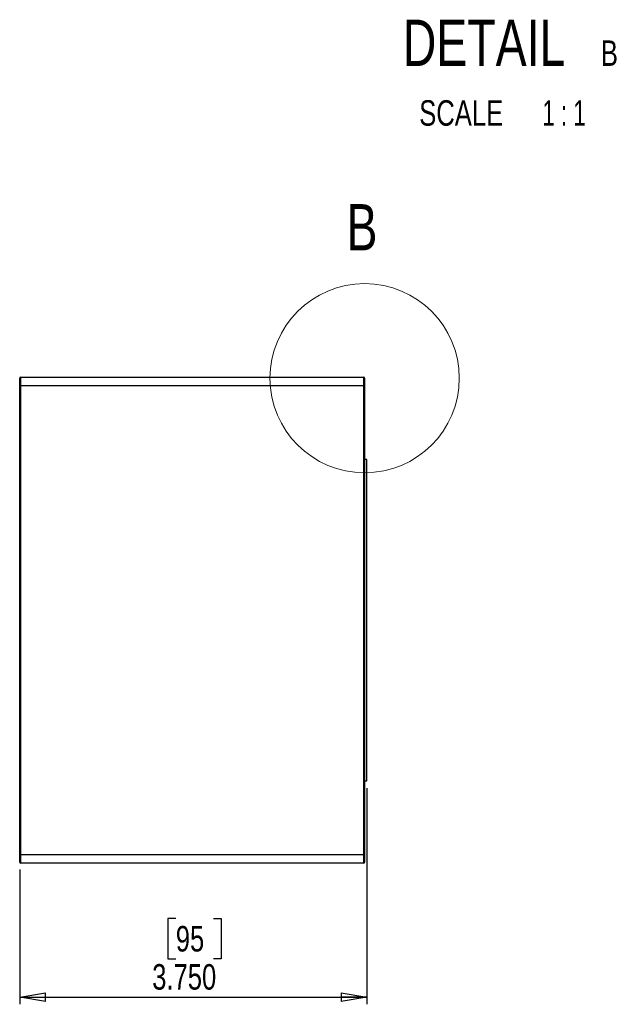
# Paper-space layout 'P3m-C' of a CAD drawing. Header units: inches. Extents: x 0.3 to 33.8, y 0.2 to 21.7.
# Tile 11 of 24: x 13.4 to 16.6, y 6.1 to 11.4. Entities that reach past the tile are written whole.
import ezdxf

# ---------------------------------------------------------------- set-up
doc = ezdxf.new("R2010")
doc.units = ezdxf.units.IN
doc.header["$MEASUREMENT"] = 0
doc.layers.add('BORDERS', color=7, linetype='Continuous')
doc.styles.add('SLDTEXTSTYLE0', font='TXT', dxfattribs={"width": 0.75})
doc.styles.add('SLDTEXTSTYLE11', font='TXT', dxfattribs={"width": 0.65})
doc.dimstyles.new('SLDDIMSTYLE8', dxfattribs={"dimtxt": 0.137795, "dimasz": 0.14, "dimexe": 0, "dimexo": 0.0625, "dimgap": 0.034449, "dimtad": 1, "dimdec": 3, "dimlfac": 2, "dimrnd": 1e-09, "dimzin": 4, "dimdsep": 46, "dimtxsty": 'SLDTEXTSTYLE0', "dimblk1": 'CLOSED', "dimblk2": 'CLOSED', "dimsah": 1, "dimcen": 0.09, "dimadec": 0, "dimazin": 1, "dimtfac": 1, "dimtdec": 3, "dimtofl": 0, "dimtmove": 0, "dimatfit": 3, "dimldrblk": 'CLOSED', "dimfxl": 0, "dimfrac": 2, "dimtolj": 1, "dimtzin": 12, "dimarcsym": 0})

# ---------------------------------------------------------------- blocks, each defined once
blk = doc.blocks.new('_Closed')
at = {"color": 0, "linetype": 'ByBlock', "lineweight": -2}
for p, q in [((-1, 0.166667), (0, 0)), ((-1, 0.166667), (-1, -0.166667)), ((0, 0), (-1, -0.166667)), ((0, 0), (-1, 0))]:
    blk.add_line(p, q, dxfattribs=at)
blk = doc.blocks.new('_D_38')
at = {"layer": 'BORDERS'}
for p, q in [((15.2465, 7.2672), (15.2465, 6.0985)), ((13.3715, 6.8272), (13.3715, 6.0985)), ((14.2142, 6.5627), (14.1722, 6.5627)), ((14.1722, 6.5627), (14.1722, 6.344)), ((14.4178, 6.5627), (14.4598, 6.5627)), ((14.4598, 6.5627), (14.4598, 6.344)), ((14.1722, 6.344), (14.2142, 6.344)), ((14.4598, 6.344), (14.4178, 6.344)), ((13.3715, 6.1378), (15.2465, 6.1378))]:
    blk.add_line(p, q, dxfattribs=at)
at = {"layer": 'BORDERS', "xscale": 0.14, "yscale": 0.14, "rotation": 180.0000000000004}
blk.add_blockref('_Closed', (13.3715, 6.1378), dxfattribs=at)
at = {"layer": 'BORDERS', "xscale": 0.14, "yscale": 0.14}
blk.add_blockref('_Closed', (15.2465, 6.1378), dxfattribs=at)
at = {"layer": 'BORDERS', "char_height": 0.1378, "attachment_point": 1, "style": 'SLDTEXTSTYLE0'}
for s, insert in [('95', (14.2142, 6.5216)), ('3.750', (14.0869, 6.3155))]:
    blk.add_mtext(s, dxfattribs=dict(at, insert=insert))
blk = doc.blocks.new('SW_NOTE_0_35')
at = {"layer": 'BORDERS', "color": 0, "attachment_point": 2}
for s, insert, char_height, style in [('DETAIL', (0.5117, 0.3223), 0.25, 'SLDTEXTSTYLE0'), ('B', (1.1885, 0.2105), 0.1378, 'SLDTEXTSTYLE0'), ('SCALE', (0.3881, -0.1128), 0.1378, 'SLDTEXTSTYLE0'), ('1 : 1', (0.9435, -0.1128), 0.1378, 'SLDTEXTSTYLE11')]:
    blk.add_mtext(s, dxfattribs=dict(at, insert=insert, char_height=char_height, style=style))

psp = doc.layouts.new('P3m-C')

# ---------------------------------------------------------------- linework, layer by layer
at = {"color": 7, "linetype": 'Continuous', "lineweight": 25}
for p, q in [((13.37152, 9.43965), (13.37152, 9.48153)), ((13.37652, 9.48653), (13.37652, 9.43965)), ((13.37652, 9.48653), (15.22902, 9.48653)), ((15.22902, 9.43965), (15.22902, 9.48653)), ((15.23402, 9.48153), (15.23402, 9.43965)), ((13.37152, 6.9084), (13.37152, 9.43965)), ((13.37152, 9.43965), (13.37652, 9.43965)), ((13.37652, 9.43965), (13.37652, 6.9084)), ((15.22902, 9.43965), (13.37652, 9.43965)), ((15.22902, 6.9084), (15.22902, 9.43965)), ((15.22902, 9.43965), (15.23402, 9.43965)), ((15.23402, 9.43965), (15.23402, 6.9084)), ((15.24652, 9.04153), (15.23402, 9.04153)), ((15.24652, 7.30653), (15.24652, 9.04153)), ((15.23402, 7.30653), (15.24652, 7.30653)), ((13.37152, 6.9084), (13.37652, 6.9084)), ((13.37152, 6.86653), (13.37152, 6.9084)), ((13.37652, 6.9084), (15.22902, 6.9084)), ((13.37652, 6.9084), (13.37652, 6.86153)), ((15.22902, 6.9084), (15.23402, 6.9084)), ((15.22902, 6.86153), (15.22902, 6.9084)), ((15.23402, 6.9084), (15.23402, 6.86653)), ((15.22902, 6.86153), (13.37652, 6.86153))]:
    psp.add_line(p, q, dxfattribs=at)
at = {"color": 7, "linetype": 'Continuous', "lineweight": 18}
psp.add_circle((15.23402, 9.48153), 0.51105, dxfattribs=at)
at = {"color": 7, "linetype": 'Continuous', "lineweight": 25}
for centre, start, end in [((13.37652, 9.48153), 90, 180), ((15.22902, 9.48153), 0, 90), ((13.37652, 6.86653), 180, 270), ((15.22902, 6.86653), 270, 0)]:
    psp.add_arc(centre, 0.005, start, end, dxfattribs=at)

# ---------------------------------------------------------------- block references
at = {"layer": 'BORDERS'}
psp.add_blockref('SW_NOTE_0_35', (15.36723, 11.09629), dxfattribs=at)

# ---------------------------------------------------------------- texts
at = {"color": 7, "linetype": 'Continuous', "lineweight": 18, "insert": (15.13613, 10.42222), "char_height": 0.25, "attachment_point": 1, "style": 'SLDTEXTSTYLE0'}
psp.add_mtext('B', dxfattribs=at)

# ---------------------------------------------------------------- dimensions: what is measured, and where the dimension line sits
at = {"layer": 'BORDERS'}
dim = psp.add_linear_dim(base=(15.24652, 6.13783), p1=(13.37152, 6.86653), p2=(15.24652, 7.30653), dimstyle='SLDDIMSTYLE8', dxfattribs=at)
dim.commit()
dim.dimension.update_dxf_attribs({"geometry": '_D_38', "text_midpoint": (14.31602, 6.13783), "dimtype": 160})

doc.saveas('drawing.dxf')
